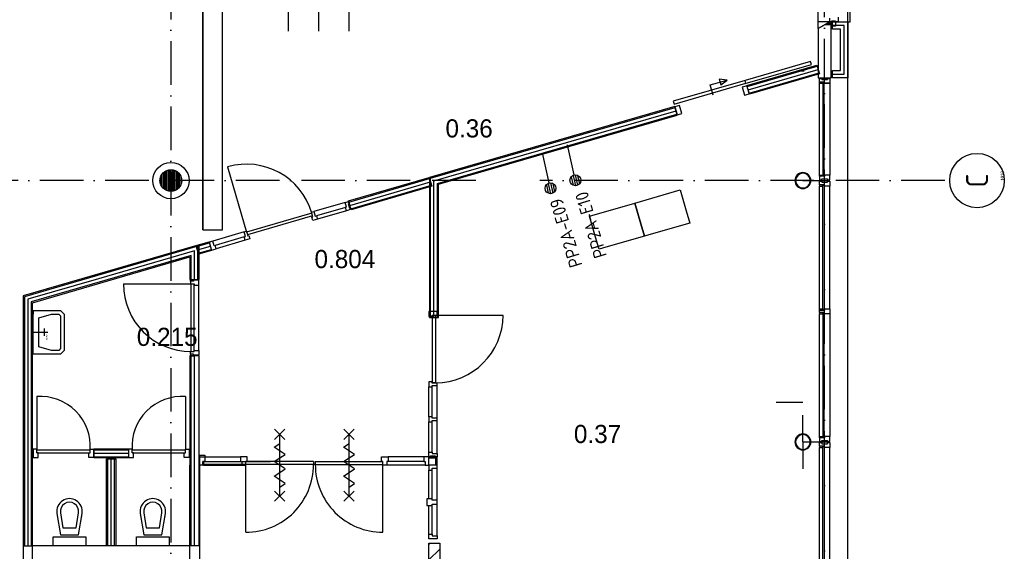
# Model space of a CAD drawing. Header units: millimetres. Extents: x -6587 to 170951, y 244 to 951952.
# Tile 26 of 102: x 73011 to 86566, y 14864 to 22184. Entities that reach past the tile are written whole.
import ezdxf
from ezdxf.enums import TextEntityAlignment as Align

# ---------------------------------------------------------------- set-up
doc = ezdxf.new("R2010")
doc.units = ezdxf.units.MM
doc.header["$LTSCALE"] = 100
doc.linetypes.add('DASHDOT', pattern=[9, 6, -1.5, 0, -1.5])
doc.layers.get('0').update_dxf_attribs({"linetype": 'CONTINUOUS'})
for name, color, linetype in [('AL$7----_STRAMIEN', 1, 'DASHDOT'), ('AL74----_INRSANITAIR', 7, 'CONTINUOUS'), ('ALN-----_BLOCKNAAM', 2, 'CONTINUOUS'), ('BOUW', 8, 'CONTINUOUS'), ('EB6431--_ATTRIB', 2, 'CONTINUOUS'), ('EB6441--_ATTRIB', 2, 'CONTINUOUS'), ('EL6431--_CCTV', 3, 'CONTINUOUS'), ('EL6441--_DATACOM', 3, 'CONTINUOUS'), ('KABELGOOT', 8, 'CONTINUOUS')]:
    doc.layers.add(name, color=color, linetype=linetype)
doc.styles.add('1_8', font='iso', dxfattribs={"width": 0.7, "height": 1.8})
doc.styles.add('BURO-025', font='BUROFONT.shx', dxfattribs={"height": 250})
doc.styles.add('NORATT', font='isocp.shx')
doc.styles.get("Standard").update_dxf_attribs({"font": 'iso.shx'})
pattern_1 = [(90, (75093.015, 19968.749), (-20, 1e-15), [])]

# ---------------------------------------------------------------- blocks, each defined once
blk = doc.blocks.new('ES4X2')
for p, q in [((-0.15, 1.27), (-0.15, 2.73)), ((0.15, 1.27), (0.15, 2.73)), ((-0.45, 1.4), (-0.45, 2.6)), ((0.45, 1.4), (0.45, 2.6)), ((0, 1.25), (0, -3))]:
    blk.add_line(p, q)
blk.add_circle((0, 2), 0.75)
at = {"style": '1_8'}
for tag, flags, p in [('NUMMER', 8, (0, 4)), ('INDIENST', 9, (0, 0)), ('GEBOUW', 9, (0, 0)), ('M_CODE', 9, (0, 0)), ('REGIST', 9, (0, 0)), ('CODE', 8, (0, 0))]:
    blk.add_attdef(tag, text='', height=1.8, dxfattribs=dict(at, flags=flags)).set_placement(p, align=Align.MIDDLE_CENTER)
blk = doc.blocks.new('VER90')
at = {"linetype": 'Continuous'}
blk.add_lwpolyline([(45, 139), (-45, 139), (-45, 67), (-28, 67), (-28, 0), (28, 0), (28, 67), (45, 67)], close=True, dxfattribs=at)
at = {"layer": 'ALN-----_BLOCKNAAM', "linetype": 'Continuous'}
blk.add_text('VER90', height=1, dxfattribs=at).set_placement((0, 0))
blk = doc.blocks.new('7409')
at = {"layer": 'AL74----_INRSANITAIR', "color": 7, "linetype": 'Continuous'}
for points in [[(250, 150), (350, 150)], [(300, 0), (300, 200)]]:
    blk.add_lwpolyline(points, dxfattribs=at)
at = {"layer": 'ALN-----_BLOCKNAAM', "linetype": 'Continuous'}
blk.add_text('7409', height=25, dxfattribs=at).set_placement((325, 175))
blk = doc.blocks.new('BU11467H02')
at = {"linetype": 'Continuous'}
blk.add_lwpolyline([(33.5, 114), (-33.5, 114), (-33.5, 67), (-16.5, 67), (-16.5, 0), (16.5, 0), (16.5, 67), (33.5, 67)], close=True, dxfattribs=at)
blk = doc.blocks.new('1010')
at = {"layer": 'AL$7----_STRAMIEN', "color": 7, "linetype": 'Continuous'}
blk.add_circle((0, 750), 750, dxfattribs=at)
at = {"layer": 'AL$7----_STRAMIEN', "color": 3, "linetype": 'Continuous'}
blk.add_attdef('STR-NAAM', text='', height=600, rotation=360, dxfattribs=at).set_placement((0, 750), align=Align.MIDDLE)
at = {"layer": 'ALN-----_BLOCKNAAM', "linetype": 'Continuous'}
blk.add_text('1010', height=100, dxfattribs=at).set_placement((0, 0))

msp = doc.modelspace()

# ---------------------------------------------------------------- hatches: boundary and pattern name
at = {"layer": 'BOUW'}
h = msp.add_hatch(dxfattribs=at)
h.set_pattern_fill('GEWPBET', color=256, scale=100, angle=90, style=0)
h.set_pattern_definition(pattern_1)
edge = h.paths.add_edge_path()
edge.add_arc((75093, 19968.7), 150, 0, 360)
h = msp.add_hatch(dxfattribs=at)
h.set_pattern_fill('GEWPBET', color=256, scale=100, angle=90, style=0)
h.set_pattern_definition(pattern_1)
edge = h.paths.add_edge_path()
edge.add_arc((75093, 19968.7), 150, 0, 360)
h = msp.add_hatch(dxfattribs=at)
h.set_pattern_fill('PREFBET', color=256, style=0)
h.set_pattern_definition([(45, (90833.4, 33936.04), (-106.066, 106.066), [])])
h.paths.add_polyline_path([(78642.8, 10273.9), (78792.8, 10273.9), (78792.8, 14975.9), (78642.8, 14975.9)])

# ---------------------------------------------------------------- linework, layer by layer
at = {"layer": 'AL$7----_STRAMIEN', "color": 1}
for p, q in [((75092.8, 77693.7), (75092.8, 5951.5)), ((84092.8, 6017.7), (84092.8, 77759.8)), ((79288.4, 19968.7), (64878, 19968.7)), ((85745.4, 19968.7), (80171.1, 19968.7))]:
    msp.add_line(p, q, dxfattribs=at)
at = {"layer": 'BOUW'}
for p, q in [((84412.8, 8848.7), (84412.8, 58088.7)), ((84002.8, 22061.5), (84002.8, 23276.3)), ((84442.8, 22153.9), (84442.8, 23183.9)), ((84002.8, 22061.5), (84162.8, 22153.9)), ((84162.8, 22153.9), (84002.8, 22153.9)), ((84162.8, 22153.9), (84002.8, 22061.5)), ((84100.7, 22118), (84182.8, 22118)), ((84135.3, 22138), (84182.8, 22138)), ((84162.8, 22153.9), (84162.8, 22203.9)), ((84187.8, 22153.9), (84162.8, 22153.9)), ((84182.8, 22153.9), (84162.8, 22153.9)), ((84182.8, 21384.4), (84182.8, 22153.9)), ((84187.8, 22092.9), (84187.8, 22163.9)), ((84187.8, 22163.9), (84243.8, 22163.9)), ((84187.8, 22163.9), (84187.8, 22153.9)), ((84243.8, 22163.9), (84187.8, 22163.9)), ((84187.8, 22153.9), (84187.8, 22153.9)), ((84202.8, 22153.9), (84412.8, 22153.9)), ((84202.8, 22053.9), (84202.8, 22153.9)), ((84362.8, 22103.9), (84202.8, 22103.9)), ((84362.8, 22103.9), (84202.8, 22103.9)), ((84243.8, 22163.9), (84243.8, 22092.9)), ((84243.8, 22153.9), (84243.8, 22163.9)), ((84276.8, 22153.9), (84243.8, 22153.9)), ((84276.8, 22220.9), (84276.8, 22153.9)), ((84362.8, 21433.9), (84362.8, 22103.9)), ((84362.8, 21433.9), (84362.8, 22103.9)), ((84412.8, 22153.9), (84442.8, 22153.9)), ((84412.8, 22153.9), (84412.8, 21383.9)), ((84002.8, 22061.5), (84002.8, 21384.4)), ((84243.8, 22092.9), (84187.8, 22092.9)), ((84312.8, 22053.9), (84202.8, 22053.9)), ((84312.8, 21483.9), (84312.8, 22053.9)), ((83898.9, 21606.5), (82996.7, 21347)), ((82998.2, 21305.8), (83909.9, 21568.1)), ((83022.2, 21277.9), (83985.4, 21556.9)), ((83909.9, 21568.1), (83898.9, 21606.5)), ((83985.4, 21556.9), (84020.2, 21436.8)), ((83026.4, 21263.5), (83989.6, 21542.5)), ((83039.6, 21217.8), (84002.8, 21496.9)), ((83052.8, 21172.2), (84016.1, 21451.3)), ((84020.2, 21436.8), (83057, 21157.8)), ((83812.8, 21473.7), (83712.8, 21473.7)), ((84202.8, 21383.9), (84202.8, 21483.9)), ((84202.8, 21483.9), (84312.8, 21483.9)), ((84202.8, 21433.9), (84362.8, 21433.9)), ((84202.8, 21433.9), (84362.8, 21433.9)), ((82996.7, 21347), (82008.6, 21060.7)), ((82019.6, 21022.4), (83007.8, 21308.6)), ((82516.3, 21285.2), (82749.6, 21352.3)), ((82556.9, 21144.2), (82516.3, 21285.2)), ((82642.4, 21363.1), (82664.6, 21286.2)), ((82749.6, 21352.3), (82642.4, 21363.1)), ((82664.6, 21286.2), (82749.6, 21352.3)), ((83007.8, 21308.6), (82996.7, 21347)), ((84002.8, 21384.4), (84182.8, 21384.4)), ((84023.3, 21373.9), (84162.3, 21373.9)), ((84023.3, 21306.9), (84023.3, 21373.9)), ((84162.3, 21306.9), (84023.3, 21306.9)), ((84023.8, 21375.4), (84053.3, 21375.4)), ((84023.8, 21325.4), (84023.8, 21375.4)), ((84090.8, 21325.4), (84023.8, 21325.4)), ((84023.8, 21325.4), (84023.8, 21308.4)), ((84061.8, 21325.4), (84023.8, 21325.4)), ((84023.8, 21308.4), (84061.8, 21308.4)), ((84023.8, 20044.9), (84023.8, 21308.4)), ((84053.3, 21375.4), (84053.3, 21361.4)), ((84053.3, 21361.4), (84133.3, 21361.4)), ((84061.8, 21325.4), (84061.8, 21308.4)), ((84090.8, 21325.4), (84061.8, 21325.4)), ((84061.8, 21308.4), (84061.8, 21325.4)), ((84061.8, 21308.4), (84065.8, 21308.4)), ((84065.8, 21321.4), (84086.8, 21321.4)), ((84065.8, 21308.4), (84065.8, 21321.4)), ((84065.8, 21321.4), (84065.8, 20031.9)), ((84086.8, 21321.4), (84065.8, 21321.4)), ((84086.8, 21321.4), (84086.8, 21308.4)), ((84086.8, 20031.9), (84086.8, 21321.4)), ((84086.8, 21308.4), (84090.8, 21308.4)), ((84090.8, 21308.4), (84090.8, 21325.4)), ((84090.8, 21308.4), (84090.8, 21325.4)), ((84162.8, 21308.4), (84090.8, 21308.4)), ((84133.3, 21375.4), (84162.8, 21375.4)), ((84133.3, 21361.4), (84133.3, 21375.4)), ((84162.3, 21373.9), (84162.3, 21306.9)), ((84162.8, 21375.4), (84162.8, 21308.4)), ((84162.8, 21308.4), (84162.8, 20044.9)), ((84412.8, 21383.9), (84202.8, 21383.9)), ((84412.8, 8848.9), (84412.8, 21383.9)), ((83023.7, 21272.6), (82959.4, 21253.9)), ((82959.4, 21253.9), (82976.9, 21193.4)), ((82976.9, 21193.4), (82991.1, 21144.4)), ((82991.1, 21144.4), (83007.4, 21149.2)), ((83007.4, 21149.2), (83055.5, 21163.1)), ((83057, 21157.8), (83022.2, 21277.9)), ((83055.5, 21163.1), (83023.7, 21272.6)), ((82008.6, 21060.7), (82019.6, 21022.4)), ((82029, 20990.1), (78651.3, 20011.6)), ((78666.3, 20000.4), (82033.2, 20975.7)), ((78713.8, 19964.7), (82046.4, 20930.1)), ((78761.3, 19929), (82059.7, 20884.5)), ((82063.8, 20870.1), (82029, 20990.1)), ((82094.9, 21003.5), (82030.6, 20984.9)), ((82030.6, 20984.9), (82048.1, 20924.3)), ((82048.1, 20924.3), (82062.3, 20875.4)), ((82062.3, 20875.4), (82078.6, 20880.1)), ((82078.6, 20880.1), (82126.7, 20894)), ((82126.7, 20894), (82094.9, 21003.5)), ((78776.3, 19917.7), (82063.8, 20870.1)), ((78651.3, 20011.6), (78651.2, 19050)), ((78666.2, 19049.9), (78666.3, 20000.4)), ((78713.7, 19049.9), (78713.8, 19964.7)), ((78761.2, 19049.9), (78761.3, 19929)), ((84023.8, 20044.9), (84061.8, 20044.9)), ((84023.8, 20027.9), (84023.8, 20044.9)), ((84023.8, 20027.9), (84023.8, 19977.9)), ((84090.8, 20027.9), (84023.8, 20027.9)), ((84061.8, 20027.9), (84023.8, 20027.9)), ((84023.8, 19977.9), (84053.3, 19977.9)), ((84023.8, 19959.9), (84053.3, 19959.9)), ((84023.8, 19909.9), (84023.8, 19959.9)), ((84053.3, 19991.9), (84133.3, 19991.9)), ((84053.3, 19977.9), (84053.3, 19991.9)), ((84053.3, 19959.9), (84053.3, 19945.9)), ((84053.3, 19945.9), (84133.3, 19945.9)), ((84061.8, 20027.9), (84061.8, 20044.9)), ((84061.8, 20044.9), (84065.8, 20044.9)), ((84061.8, 20044.9), (84061.8, 20027.9)), ((84090.8, 20027.9), (84061.8, 20027.9)), ((84065.8, 20044.9), (84065.8, 20031.9)), ((84065.8, 20031.9), (84086.8, 20031.9)), ((84065.8, 20031.9), (84086.8, 20031.9)), ((84086.8, 20044.9), (84090.8, 20044.9)), ((84086.8, 20031.9), (84086.8, 20044.9)), ((84162.8, 20044.9), (84090.8, 20044.9)), ((84090.8, 20044.9), (84090.8, 20027.9)), ((84090.8, 20044.9), (84090.8, 20027.9)), ((84133.3, 19991.9), (84133.3, 19977.9)), ((84133.3, 19977.9), (84162.8, 19977.9)), ((84133.3, 19959.9), (84162.8, 19959.9)), ((84133.3, 19945.9), (84133.3, 19959.9)), ((84162.8, 19977.9), (84162.8, 20044.9)), ((84162.8, 19959.9), (84162.8, 19892.9)), ((78713.7, 19049.9), (78713.7, 19898.3)), ((78776.2, 19049.9), (78776.3, 19917.7)), ((84090.8, 19909.9), (84023.8, 19909.9)), ((84023.8, 19909.9), (84023.8, 19892.9)), ((84061.8, 19909.9), (84023.8, 19909.9)), ((84023.8, 19892.9), (84061.8, 19892.9)), ((84023.8, 18202.4), (84023.8, 19892.9)), ((84061.8, 19909.9), (84061.8, 19892.9)), ((84090.8, 19909.9), (84061.8, 19909.9)), ((84061.8, 19892.9), (84061.8, 19909.9)), ((84061.8, 19892.9), (84065.8, 19892.9)), ((84065.8, 19905.9), (84086.8, 19905.9)), ((84065.8, 19892.9), (84065.8, 19905.9)), ((84065.8, 19905.9), (84086.8, 19905.9)), ((84065.8, 18189.4), (84065.8, 19905.9)), ((84086.8, 19905.9), (84086.8, 19892.9)), ((84086.8, 19905.9), (84086.8, 18189.4)), ((84086.8, 19892.9), (84090.8, 19892.9)), ((84090.8, 19892.9), (84090.8, 19909.9)), ((84090.8, 19892.9), (84090.8, 19909.9)), ((84162.8, 19892.9), (84090.8, 19892.9)), ((84162.8, 18202.4), (84162.8, 19892.9)), ((77492.8, 19668.1), (77060.5, 19541.9)), ((77495.3, 19599), (77095.6, 19482.3)), ((77508.4, 19553.9), (77108.8, 19437.2)), ((76100.6, 19261.6), (75668.3, 19135.3)), ((76103.1, 19192.5), (75703.4, 19075.8)), ((76116.2, 19147.4), (75716.6, 19030.7)), ((75480.3, 19085.5), (73060.3, 18381.3)), ((75480.3, 18605.5), (75480.3, 19085.5)), ((78651.2, 19050), (78651.2, 18082.9)), ((78666.2, 18082.9), (78666.2, 19049.9)), ((78713.7, 18082.9), (78713.7, 19049.9)), ((78761.2, 18082.9), (78761.2, 19049.9)), ((78776.2, 18082.9), (78776.2, 19049.9)), ((73185.3, 18287.5), (75355.3, 18918.9)), ((75355.3, 18918.9), (75355.3, 18605.5)), ((75355.3, 18605.5), (75480.3, 18605.5)), ((73060.3, 18381.3), (73060.3, 14682)), ((73185.3, 14680), (73185.3, 18287.5)), ((84086.8, 18189.4), (84065.8, 18189.4)), ((78651.2, 18082.9), (78776.2, 18082.9)), ((79666.8, 18111.9), (78736.8, 18111.9)), ((84023.8, 16444.9), (84023.8, 18135.4)), ((84065.8, 18148.4), (84065.8, 16431.9)), ((84086.8, 18148.4), (84065.8, 18148.4)), ((84086.8, 16431.9), (84086.8, 18148.4)), ((84162.8, 18135.4), (84162.8, 16444.9)), ((75355.3, 17555.5), (75355.3, 14938.9)), ((75480.3, 17555.5), (75355.3, 17555.5)), ((75370.3, 14938.9), (75370.3, 17555.5)), ((75417.8, 14938.9), (75417.8, 17555.5)), ((75480.3, 14938.9), (75480.3, 17555.5)), ((83793, 16914.4), (83425.2, 16914.4)), ((83793, 16914.4), (83425.2, 16914.4)), ((83793, 16914.4), (83425.2, 16914.4)), ((83793, 16369.1), (83793, 16736.9)), ((83793, 16369.1), (83793, 16736.9)), ((83793, 16369.1), (83793, 16736.9)), ((84023.8, 16444.9), (84061.8, 16444.9)), ((84023.8, 16427.9), (84023.8, 16444.9)), ((84023.8, 16427.9), (84023.8, 16377.9)), ((84090.8, 16427.9), (84023.8, 16427.9)), ((84061.8, 16427.9), (84023.8, 16427.9)), ((84061.8, 16427.9), (84061.8, 16444.9)), ((84061.8, 16444.9), (84065.8, 16444.9)), ((84061.8, 16444.9), (84061.8, 16427.9)), ((84090.8, 16427.9), (84061.8, 16427.9)), ((84065.8, 16444.9), (84065.8, 16431.9)), ((84065.8, 16431.9), (84086.8, 16431.9)), ((84065.8, 16431.9), (84086.8, 16431.9)), ((84086.8, 16444.9), (84090.8, 16444.9)), ((84086.8, 16431.9), (84086.8, 16444.9)), ((84162.8, 16444.9), (84090.8, 16444.9)), ((84090.8, 16444.9), (84090.8, 16427.9)), ((84090.8, 16444.9), (84090.8, 16427.9)), ((84162.8, 16377.9), (84162.8, 16444.9)), ((83793, 16369.1), (84160.9, 16369.1)), ((83793, 16369.1), (83793, 16001.2)), ((83793, 16369.1), (84160.9, 16369.1)), ((84023.8, 16377.9), (84053.3, 16377.9)), ((84023.8, 16359.9), (84053.3, 16359.9)), ((84023.8, 16309.9), (84023.8, 16359.9)), ((84090.8, 16309.9), (84023.8, 16309.9)), ((84023.8, 16309.9), (84023.8, 16292.9)), ((84061.8, 16309.9), (84023.8, 16309.9)), ((84023.8, 16292.9), (84061.8, 16292.9)), ((84023.8, 14602.4), (84023.8, 16292.9)), ((84053.3, 16391.9), (84133.3, 16391.9)), ((84053.3, 16377.9), (84053.3, 16391.9)), ((84053.3, 16359.9), (84053.3, 16345.9)), ((84053.3, 16345.9), (84133.3, 16345.9)), ((84061.8, 16309.9), (84061.8, 16292.9)), ((84090.8, 16309.9), (84061.8, 16309.9)), ((84061.8, 16292.9), (84061.8, 16309.9)), ((84061.8, 16292.9), (84065.8, 16292.9)), ((84065.8, 16305.9), (84086.8, 16305.9)), ((84065.8, 16292.9), (84065.8, 16305.9)), ((84065.8, 16305.9), (84086.8, 16305.9)), ((84065.8, 14589.4), (84065.8, 16305.9)), ((84086.8, 16305.9), (84086.8, 16292.9)), ((84086.8, 16305.9), (84086.8, 14589.4)), ((84086.8, 16292.9), (84090.8, 16292.9)), ((84090.8, 16292.9), (84090.8, 16309.9)), ((84090.8, 16292.9), (84090.8, 16309.9)), ((84162.8, 16292.9), (84090.8, 16292.9)), ((84133.3, 16391.9), (84133.3, 16377.9)), ((84133.3, 16377.9), (84162.8, 16377.9)), ((84133.3, 16359.9), (84162.8, 16359.9)), ((84133.3, 16345.9), (84133.3, 16359.9)), ((84162.8, 16359.9), (84162.8, 16292.9)), ((84162.8, 14602.4), (84162.8, 16292.9)), ((75493, 16048.7), (75493, 16187.7)), ((75493, 16187.7), (75560, 16187.7)), ((75493, 9237.7), (75493, 16186.5)), ((75559.8, 16162.9), (76052.3, 16162.9)), ((75560, 16187.7), (75560, 16099.7)), ((78575.8, 16162.9), (78083.3, 16162.9)), ((78756.8, 16162.9), (78633, 16162.9)), ((78738.8, 16144.9), (78633, 16144.9)), ((78738.8, 16144.9), (78756.8, 16162.9)), ((78738.8, 16053.9), (78738.8, 16144.9)), ((78756.8, 16053.9), (78756.8, 16162.9)), ((75354, 9237.7), (75354, 16049.6)), ((75533, 16058.7), (75533, 16099.7)), ((75560, 16099.7), (75533, 16099.7)), ((75533, 16099.7), (75533, 16048.7)), ((75533, 16099.7), (76463, 16099.7)), ((76463, 16058.7), (75533, 16058.7)), ((75542.8, 16048.9), (76069.3, 16048.9)), ((75559.8, 16099.9), (76052.3, 16099.9)), ((77055.3, 16099.9), (77055.3, 16059.9)), ((77080.3, 16059.9), (77055.3, 16059.9)), ((77080.3, 16099.9), (77080.3, 16059.9)), ((78592.8, 16048.9), (78066.3, 16048.9)), ((78575.8, 16099.9), (78083.3, 16099.9)), ((73746.6, 15513.9), (73746.6, 15513.9)), ((74894.1, 15513.9), (74894.1, 15513.9)), ((73871.6, 15338.9), (73871.6, 15338.9)), ((75019.1, 15338.9), (75019.1, 15338.9)), ((73060.3, 14938.9), (73185.3, 14938.9)), ((74214.6, 14938.9), (73185.5, 14938.9)), ((75480.3, 14938.9), (74317.6, 14938.9)), ((78642.8, 14974), (78792.8, 14974)), ((78642.8, 10274), (78642.8, 14974)), ((78792.8, 14974), (78792.8, 10274))]:
    msp.add_line(p, q, dxfattribs=at)
for points in [[(75873.4, 20156.8), (76135.2, 19260.2)], [(77543.5, 19673), (78652.4, 19996.2)], [(77556.8, 19627.4), (78665.7, 19950.6)], [(83793, 19968.9), (83425.2, 19968.9)], [(83793, 19968.9), (84160.9, 19968.9)], [(77570.1, 19581.8), (78678.9, 19905)], [(82102.8, 19840.3), (82186.3, 19552.1), (82235, 19384), (82187, 19370.1), (81658.7, 19217.1), (81610.7, 19203.2), (81562, 19371.2), (81478.5, 19659.4), (82102.8, 19840.3)], [(77566.3, 19594.8), (77572.8, 19572.7), (77508.4, 19553.9), (77495.3, 19599), (77511.6, 19603.8), (77492.8, 19668.1), (77540.8, 19682.1), (77547.5, 19659.1), (77531.2, 19654.3), (77550, 19590), (77566.3, 19594.8), (77572.8, 19572.7)], [(81478.5, 19659.4), (81562, 19371.2), (81610.7, 19203.2), (81562.6, 19189.2), (81034.4, 19036.2), (80986.3, 19022.3), (80937.6, 19190.4), (80854.2, 19478.5), (81478.5, 19659.4)], [(77031.8, 19522), (76135.2, 19260.2)], [(77043, 19483.6), (76146.4, 19221.8)], [(75668.2, 19135.3), (75620, 19121.2), (75634.3, 19072.3), (75634.5, 19072.3), (75652.1, 19011.8), (75716.4, 19030.6), (75703.3, 19075.7), (75687, 19071), (75668.2, 19135.3), (75620, 19121.2)], [(75465.3, 18605.5), (75465.3, 19065.5), (73075.3, 18370.1), (73075.3, 14938.9)], [(75417.8, 18605.5), (75417.8, 19002.2), (74096.8, 18617.8), (73122.8, 18334.4), (73122.8, 14938.9)], [(75443.4, 19059.8), (75623.2, 19111.6)], [(75456.6, 19014.1), (75636.3, 19066)], [(75469.8, 18968.5), (75649.5, 19020.3)], [(75370.3, 18605.5), (75370.3, 18938.9), (73170.3, 18298.8), (73170.3, 14938.9)], [(75360.8, 18582.5), (75360.8, 18605.5), (75404.8, 18605.5), (75404.8, 18582.5)], [(75360.8, 18582.5), (75360.8, 18547.5), (75411.8, 18547.5), (75411.8, 18530.5), (75474.8, 18530.5), (75474.8, 18597.5), (75404.8, 18597.5), (75404.8, 18582.5), (75360.8, 18582.5)], [(74437.8, 18547.5), (75371.8, 18547.5)], [(75371.8, 17613.5), (75371.8, 18547.5)], [(75411.8, 17613.5), (75411.8, 18547.5)], [(75474.8, 17630.5), (75474.8, 18530.5)], [(73197.8, 18179.6), (73447.8, 18179.6), (73572.8, 18179.6), (73622.8, 18129.6), (73622.8, 17629.6), (73572.8, 17579.6), (73447.8, 17579.6), (73197.8, 17579.6), (73197.8, 18179.6), (73197.8, 18129.6)], [(73272.8, 18079.6), (73447.8, 18129.6), (73547.8, 18129.6), (73547.8, 18129.6), (73572.8, 18104.6), (73572.8, 18104.6), (73572.8, 17654.6), (73572.8, 17654.6), (73547.8, 17629.6), (73547.8, 17629.6), (73447.8, 17629.6), (73272.8, 17679.6), (73272.8, 18079.6)], [(78756.8, 18163.9), (78642.8, 18163.9), (78642.8, 18096.9), (78689.8, 18096.9), (78689.8, 18113.9), (78756.8, 18113.9), (78756.8, 18163.9)], [(75360.8, 17578.5), (75360.8, 17613.5), (75411.8, 17613.5), (75411.8, 17630.5), (75474.8, 17630.5), (75474.8, 17563.5), (75404.8, 17563.5), (75404.8, 17578.5), (75360.8, 17578.5)], [(75360.8, 17578.5), (75360.8, 17555.5), (75404.8, 17555.5), (75404.8, 17578.5)], [(78642.8, 16713.4), (78642.8, 17129.9)], [(78689.8, 16713.4), (78689.8, 17129.9)], [(78756.8, 16696.4), (78756.8, 17146.9)], [(73247.8, 16993.9), (73247.8, 16259.9)], [(75292.8, 16993.9), (75292.8, 16259.9)], [(83793, 16914.1), (83425.2, 16914.1)], [(83793, 16914.1), (83425.2, 16914.1)], [(76520.3, 16403.9), (76660.3, 16543.9)], [(76660.3, 16403.9), (76520.3, 16543.9)], [(77475.3, 16403.9), (77615.3, 16543.9)], [(77615.3, 16403.9), (77475.3, 16543.9)], [(78642.8, 16229.9), (78642.8, 16646.4)], [(78689.8, 16229.9), (78689.8, 16646.4)], [(78756.8, 16212.9), (78756.8, 16663.4)], [(76590.3, 15623.9), (76590.3, 16473.9)], [(77545.3, 15623.9), (77545.3, 16473.9)], [(73197.8, 16270.9), (73197.8, 16156.9), (73264.8, 16156.9), (73264.8, 16219.9), (73247.8, 16219.9), (73247.8, 16270.9), (73197.8, 16270.9)], [(74031.8, 16270.9), (74031.8, 16156.9), (73964.8, 16156.9), (73964.8, 16219.9), (73981.8, 16219.9), (73981.8, 16270.9), (74031.8, 16270.9)], [(74508.8, 16270.9), (74508.8, 16156.9), (74575.8, 16156.9), (74575.8, 16219.9), (74558.8, 16219.9), (74558.8, 16270.9), (74508.8, 16270.9)], [(75342.8, 16270.9), (75342.8, 16156.9), (75275.8, 16156.9), (75275.8, 16219.9), (75292.8, 16219.9), (75292.8, 16270.9), (75342.8, 16270.9)], [(76590.3, 16148.9), (76665.3, 16198.9), (76515.3, 16298.9), (76590.3, 16348.9)], [(77545.3, 16148.9), (77620.3, 16198.9), (77470.3, 16298.9), (77545.3, 16348.9)], [(73247.8, 16259.9), (73981.8, 16259.9)], [(73247.8, 16219.9), (73981.8, 16219.9)], [(74031.8, 16261.4), (74508.8, 16261.4)], [(74031.8, 16261.4), (74508.8, 16261.4)], [(74031.8, 16213.9), (74508.8, 16213.9)], [(74031.8, 16213.9), (74508.8, 16213.9)], [(74031.8, 16166.4), (74508.8, 16166.4)], [(74031.8, 16166.4), (74508.8, 16166.4)], [(74222.8, 14938.9), (74222.8, 16138.9)], [(74222.8, 14938.9), (74222.8, 16138.9)], [(74270.3, 14938.9), (74270.3, 16138.9)], [(74270.3, 14938.9), (74270.3, 16138.9)], [(74317.8, 14938.9), (74317.8, 16138.9)], [(74317.8, 14938.9), (74317.8, 16138.9)], [(74558.8, 16259.9), (75292.8, 16259.9)], [(74558.8, 16219.9), (75292.8, 16219.9)], [(75492.8, 16048.9), (75492.8, 16162.9), (75559.8, 16162.9), (75559.8, 16099.9), (75542.8, 16099.9), (75542.8, 16048.9), (75492.8, 16048.9)], [(76069.3, 16048.9), (76125.3, 16048.9), (76125.3, 16099.9), (76142.3, 16099.9), (76142.3, 16162.9), (76052.3, 16162.9), (76052.3, 16099.9), (76069.3, 16099.9), (76069.3, 16048.9), (76125.3, 16048.9)], [(76590.3, 15948.9), (76665.3, 15998.9), (76515.3, 16098.9), (76590.3, 16148.9)], [(77545.3, 15948.9), (77620.3, 15998.9), (77470.3, 16098.9), (77545.3, 16148.9)], [(78066.3, 16048.9), (78010.3, 16048.9), (78010.3, 16099.9), (77993.3, 16099.9), (77993.3, 16162.9), (78083.3, 16162.9), (78083.3, 16099.9), (78066.3, 16099.9), (78066.3, 16048.9), (78010.3, 16048.9)], [(78642.8, 16048.9), (78642.8, 16162.9), (78575.8, 16162.9), (78575.8, 16099.9), (78592.8, 16099.9), (78592.8, 16048.9), (78642.8, 16048.9)], [(78665.8, 16162.9), (78642.8, 16162.9), (78642.8, 16229.9), (78689.8, 16229.9), (78689.8, 16212.9), (78756.8, 16212.9), (78756.8, 16162.9)], [(78642.8, 16162.9), (78665.8, 16162.9), (78665.8, 16179.9), (78732.8, 16179.9), (78732.8, 16162.9)], [(78756.8, 16162.9), (78732.8, 16162.9)], [(77055.3, 16099.9), (76125.3, 16099.9)], [(77055.3, 16059.9), (76125.3, 16059.9)], [(76125.3, 15125.9), (76125.3, 16059.9)], [(77080.3, 16099.9), (78010.3, 16099.9)], [(77080.3, 16059.9), (78010.3, 16059.9)], [(78010.3, 15125.9), (78010.3, 16059.9)], [(78756.8, 15074.9), (78756.8, 16008.9)], [(76590.3, 15748.9), (76665.3, 15798.9), (76515.3, 15898.9), (76590.3, 15948.9)], [(77545.3, 15748.9), (77620.3, 15798.9), (77470.3, 15898.9), (77545.3, 15948.9)], [(78642.8, 15586.9), (78642.8, 15981.9)], [(78689.8, 15586.9), (78689.8, 15981.9)], [(76520.3, 15553.9), (76660.3, 15693.9)], [(76660.3, 15553.9), (76520.3, 15693.9)], [(77475.3, 15553.9), (77615.3, 15693.9)], [(77615.3, 15553.9), (77475.3, 15693.9)], [(78642.8, 15101.9), (78642.8, 15496.9)], [(78689.8, 15101.9), (78689.8, 15496.9)], [(73471.6, 14938.9), (73471.6, 15063.9), (73921.6, 15063.9), (73921.6, 14938.9), (73471.6, 14938.9)], [(74619.1, 14938.9), (74619.1, 15063.9), (75069.1, 15063.9), (75069.1, 14938.9), (74619.1, 14938.9)]]:
    msp.add_lwpolyline(points, dxfattribs=at)
for points in [[(83902.6, 19968.9, 1), (83683.5, 19968.9, 1)], [(83894.6, 19968.9, 1), (83691.5, 19968.9, 1)], [(73523.8, 15386.1), (73571.6, 15088.9), (73821.6, 15088.9), (73869.4, 15386.1, 1.1735991)], [(74671.3, 15386.1), (74719.1, 15088.9), (74969.1, 15088.9), (75016.9, 15386.1, 1.1735991)], [(73573.2, 15394), (73606.2, 15188.9), (73787, 15188.9), (73820, 15394, 1.1735991)], [(74720.7, 15394), (74753.7, 15188.9), (74934.5, 15188.9), (74967.5, 15394, 1.1735991)]]:
    msp.add_lwpolyline(points, format="xyb", close=True, dxfattribs=at)
for points in [[(77539.3, 19687.4), (78648.2, 20010.6), (78683.1, 19890.6), (77574.3, 19567.4)], [(75439.3, 19074.2), (75619, 19126), (75653.6, 19005.9), (75473.9, 18954.1)], [(84162.8, 18135.4), (84090.8, 18135.4), (84090.8, 18152.4), (84023.8, 18152.4), (84023.8, 18185.4), (84090.8, 18185.4), (84090.8, 18202.4), (84162.8, 18202.4)], [(84061.8, 18185.4), (84023.8, 18185.4), (84023.8, 18202.4), (84061.8, 18202.4)], [(84061.8, 18202.4), (84065.8, 18202.4), (84065.8, 18189.4), (84086.8, 18189.4), (84086.8, 18202.4), (84090.8, 18202.4), (84090.8, 18185.4), (84061.8, 18185.4)], [(78736.8, 17181.9), (78695.8, 17181.9), (78695.8, 18111.9), (78736.8, 18111.9)], [(84061.8, 18152.4), (84023.8, 18152.4), (84023.8, 18135.4), (84061.8, 18135.4)], [(84061.8, 18135.4), (84065.8, 18135.4), (84065.8, 18148.4), (84086.8, 18148.4), (84086.8, 18135.4), (84090.8, 18135.4), (84090.8, 18152.4), (84061.8, 18152.4)], [(74031.8, 16276.4), (74508.8, 16276.4), (74508.8, 16151.4), (74031.8, 16151.4)], [(74031.8, 16276.4), (74508.8, 16276.4), (74508.8, 16151.4), (74031.8, 16151.4)], [(74207.8, 14938.9), (74207.8, 16138.9), (74332.8, 16138.9), (74332.8, 14938.9)], [(74207.8, 14938.9), (74207.8, 16138.9), (74332.8, 16138.9), (74332.8, 14938.9)], [(78642.8, 16048.9), (78642.8, 15981.9), (78689.8, 15981.9), (78689.8, 16008.9), (78756.8, 16008.9), (78756.8, 16048.9)], [(78642.8, 15034.9), (78642.8, 15101.9), (78689.8, 15101.9), (78689.8, 15074.9), (78756.8, 15074.9), (78756.8, 15034.9)]]:
    msp.add_lwpolyline(points, close=True, dxfattribs=at)
for radius in [250, 250, 150, 150]:
    msp.add_circle((75093, 19968.7), radius, dxfattribs=at)
for centre, radius, start, end in [((76135.2, 19260.2), 934, 16.27863, 106.27863), ((75371.8, 18547.5), 934, 180, 270), ((78728, 18120.8), 938.9, 270.53799, 359.46201), ((73297.9, 16309.9), 685.8, 355.8145, 94.1855), ((75242.8, 16309.9), 685.8, 85.8145, 184.1855), ((83793, 16369.1), 109.5, 0, 180), ((83793, 16369.1), 109.5, 0, 180), ((83793, 16369.1), 109.5, 0, 180), ((83793, 16369.1), 101.5, 0, 180), ((83793, 16369.1), 101.5, 0, 180), ((83793, 16369.1), 101.5, 0, 180), ((83793, 16369.1), 109.5, 180, 0), ((83793, 16369.1), 109.5, 180, 0), ((83793, 16369.1), 109.5, 180, 0), ((83793, 16369.1), 101.5, 180, 0), ((83793, 16369.1), 101.5, 180, 0), ((83793, 16369.1), 101.5, 180, 0), ((76124.8, 16056.5), 930.6, 270.03613, 0.20977), ((78010.9, 16056.5), 930.6, 179.79023, 269.96387)]:
    msp.add_arc(centre, radius, start, end, dxfattribs=at)
at = {"layer": 'KABELGOOT', "color": 8}
for p, q in [((75531.6, 42120.3, 3710), (75531.6, 19288.1, 3710)), ((75531.6, 19288.1, 3650), (75531.6, 42120.3, 3650)), ((75801.6, 19288.1, 3650), (75801.6, 42120.3, 3650)), ((75801.6, 19288.1, 3710), (75801.6, 42120.3, 3710)), ((75531.6, 19348.1, 3650), (75531.6, 19288.1, 3650)), ((75531.6, 19288.1, 3650), (75801.6, 19288.1, 3650)), ((75801.6, 19288.1, 3650), (75801.6, 19348.1, 3650))]:
    msp.add_line(p, q, dxfattribs=at)

# ---------------------------------------------------------------- block references
at = {"layer": 'AL$7----_STRAMIEN', "color": 8, "xscale": 0.5, "yscale": 0.5, "zscale": 0.5, "rotation": 90}
msp.add_blockref('1010', (86565.2, 19968.7), dxfattribs=at).add_auto_attribs({'STR-NAAM': 'C'})
msp.add_blockref('1010', (86565.2, 19968.7), dxfattribs=at).add_auto_attribs({'STR-NAAM': 'C'})
at = {"layer": 'BOUW', "xscale": -1, "rotation": 196.2786346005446}
for p in [(77044.7, 19537.3), (76116.5, 19266.2)]:
    msp.add_blockref('BU11467H02', p, dxfattribs=at)
at = {"layer": 'BOUW'}
for name, p, rotation in [('7409', (73197.8, 18179.6), 270), ('BU11467H02', (78756.8, 17163.4), 90), ('BU11467H02', (78756.8, 16679.9), 90), ('VER90', (78756.8, 15541.9), 90)]:
    msp.add_blockref(name, p, dxfattribs=dict(at, rotation=rotation))
at = {"layer": 'EL6431--_CCTV'}
ref = msp.add_blockref('ES4X2', (80617.4, 20167.4, 1050), dxfattribs=dict(at, xscale=100, yscale=100, zscale=100, rotation=192.6324971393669))
ref.add_attrib('CODE', 'PP2A-E10', dxfattribs={"layer": 'EB6431--_ATTRIB', "color": 1, "height": 180, "rotation": 106.90043, "style": '1_8', "flags": 8}).set_placement((80875.2, 19357.2, 1050), align=Align.MIDDLE_CENTER)
ref = msp.add_blockref('ES4X2', (80274.4, 20057.3, 1050), dxfattribs=dict(at, xscale=100, yscale=100, zscale=100, rotation=192.6324971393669))
ref.add_attrib('CODE', 'PP2A-E09', dxfattribs={"layer": 'EB6431--_ATTRIB', "color": 1, "height": 180, "rotation": 106.90043, "style": '1_8', "flags": 8}).set_placement((80532.2, 19247.1, 1050), align=Align.MIDDLE_CENTER)
at = {"layer": 'EL6441--_DATACOM'}
ref = msp.add_blockref('ES4X2', (76704.7, 22327.8, 1050), dxfattribs=dict(at, xscale=100, yscale=100, zscale=100))
ref.add_attrib('NUMMER', 'PP2A-D18', dxfattribs={"layer": 'EB6441--_ATTRIB', "color": 1, "height": 180, "rotation": 90, "style": 'NORATT', "flags": 8}).set_placement((76705.8, 23187, 1050), align=Align.MIDDLE_CENTER)
ref = msp.add_blockref('ES4X2', (77122.8, 22327.8, 1050), dxfattribs=dict(at, xscale=100, yscale=100, zscale=100))
ref.add_attrib('NUMMER', 'PP2A-D17', dxfattribs={"layer": 'EB6441--_ATTRIB', "color": 1, "height": 180, "rotation": 90, "style": 'NORATT', "flags": 8}).set_placement((77123.9, 23187, 1050), align=Align.MIDDLE_CENTER)
ref = msp.add_blockref('ES4X2', (77540.9, 22327.8, 1050), dxfattribs=dict(at, xscale=100, yscale=100, zscale=100))
ref.add_attrib('NUMMER', 'PP2A-D16', dxfattribs={"layer": 'EB6441--_ATTRIB', "color": 1, "height": 180, "rotation": 90, "style": 'NORATT', "flags": 8}).set_placement((77542, 23187, 1050), align=Align.MIDDLE_CENTER)

# ---------------------------------------------------------------- texts
at = {"layer": 'BOUW', "style": 'BURO-025'}
for s, p in [('0.36', (78872.6, 20562.1)), ('0.804', (77069.5, 18763.1)), ('0.215', (74623.1, 17691.9)), ('0.37', (80640.8, 16354.6))]:
    msp.add_text(s, height=250, dxfattribs=at).set_placement(p)

doc.saveas('drawing.dxf')
